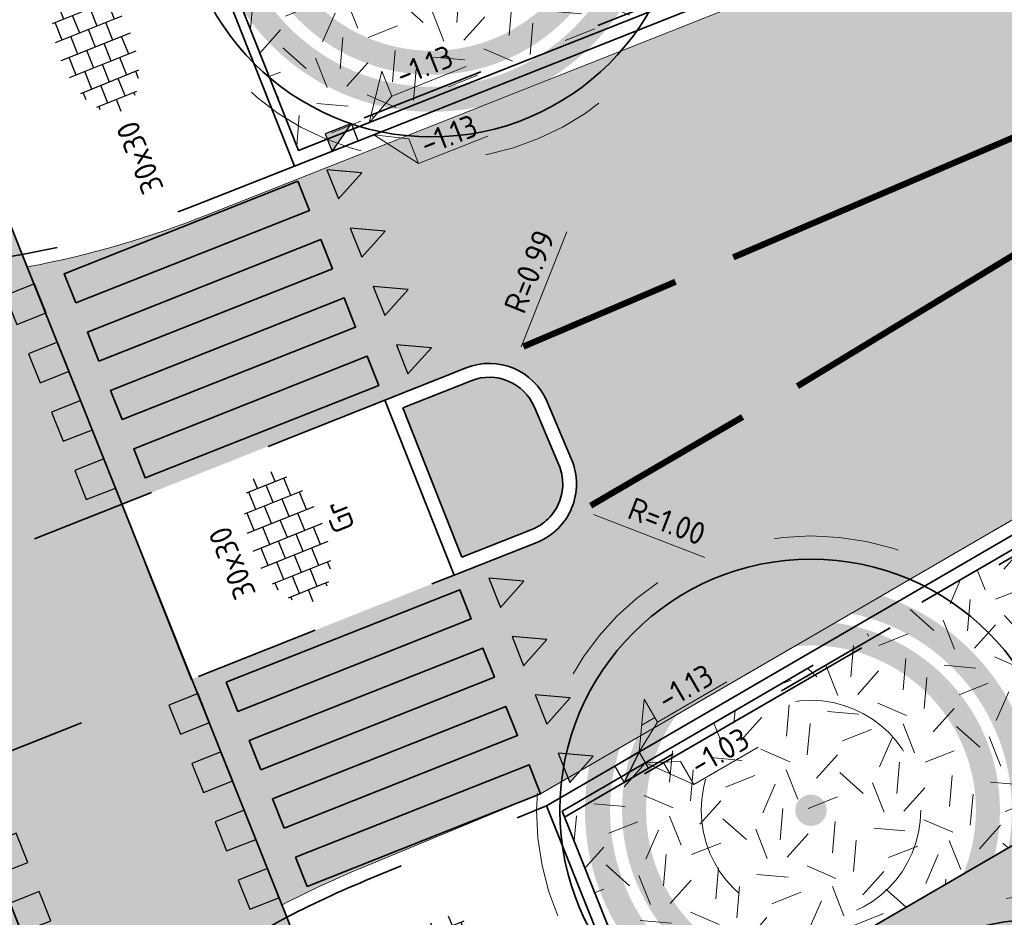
# Model space of a CAD drawing. Header units: metres. Extents: x 126075 to 126745, y 502461 to 502767.
# Tile 7 of 94: x 126522 to 126537, y 502505 to 502519. Entities that reach past the tile are written whole.
import ezdxf
from ezdxf.enums import TextEntityAlignment as Align

# ---------------------------------------------------------------- set-up
doc = ezdxf.new("R2010")
doc.units = ezdxf.units.M
doc.header["$PDSIZE"] = 1
for name, pattern in [('NLCS-HIDDEN', [4, 2, -2]), ('VH-RWSBAND-SO', [24, 10, -2, 2, -2, 2, -2, 2, -2]), ('VH-TROTTOIRBAND_VARIANT01-SO', [20, 10, -2, 2, -2, 2, -2]), ('VW-11_STREEP', [2, 1, -1]), ('ZZ-HIDDEN-SO', [4, 2, -2])]:
    doc.linetypes.add(name, pattern=pattern)
doc.layers.get('0').update_dxf_attribs({"linetype": 'CONTINUOUS'})
doc.layers.get('DEFPOINTS').update_dxf_attribs({"linetype": 'CONTINUOUS'})
doc.layers.add('N-GV-GR-BOOM-BESCHERMDEWORTELRUIMTE-GN', color=7, linetype='NLCS-HIDDEN', lineweight=0, plot=False)
doc.layers.add('N-GV-GR-BOOM_SOORT-V', color=7, linetype='CONTINUOUS', lineweight=18, true_color=0x025a01)
for name, color, linetype, lineweight in [('N-WE-GR-BOOM-S', 90, 'CONTINUOUS', 25), ('N-WE-GR-GRAS-A-200', 62, 'CONTINUOUS', 18), ('N-WE-RI-HWA_KOLK-S-200', 154, 'CONTINUOUS', 25), ('N-WE-VH-GESLOTENVERHARDING_ASFALT-V', 253, 'CONTINUOUS', 18), ('N-WE-VH-GESLOTENVERHARDING_ASFALT_COATING-G', 252, 'CONTINUOUS', 35), ('N-WE-VH-GESLOTENVERHARDING_ASFALT_COATING-V', 253, 'CONTINUOUS', 18), ('N-WE-VH-GESLOTENVERHARDING_ASFALT_ROOD-G', 10, 'CONTINUOUS', 35), ('N-WE-VH-GESLOTENVERHARDING_ASFALT_ROOD-V', 13, 'CONTINUOUS', 18), ('N-WE-VH-GESLOTENVERHARDING_ASFALT_SLIJTLAAG-V', 253, 'CONTINUOUS', 18), ('N-WE-VH-KANTOPSLUITING_BETONRUG-G', 7, 'ZZ-HIDDEN-SO', 35), ('N-WE-VH-KANTOPSLUITING_TROTTOIRBAND_180X200_250-G', 210, 'VH-TROTTOIRBAND_VARIANT01-SO', 35), ('N-WE-VH-KANTOPSLUITING_TROTTOIRBAND_RWS-G', 210, 'VH-RWSBAND-SO', 35), ('N-WE-VH-KANTOPSLUITING_VOORKANTBAND-G', 50, 'CONTINUOUS', 35), ('N-WE-VH-KANTOPSLUITING_WORTELSCHERM-G', 90, 'BV-BEVER-SO', 35), ('N-WE-VH-KANTVERHARDING_TEGEL-G', 60, 'CONTINUOUS', 18), ('N-WE-VH-MATERIAALGRENS-G', 7, 'ZZ-HIDDEN-SO', 35), ('N-WE-VH-OPENVERHARDING_TEGEL_300X300_DUN_HALFSTEENS-S-200', 252, 'CONTINUOUS', 25), ('N-WE-VW-MARKERING_DWARS_DRIEHOEK-S', 7, 'CONTINUOUS', 25), ('N-WE-VW-MARKERING_DWARS_OVERSTEEK_BLOKSTREEP-S', 7, 'CONTINUOUS', 25), ('N-WE-VW-MARKERING_DWARS_OVERSTEEK_VOETGANGERS-G', 7, 'CONTINUOUS', 35), ('N-WE-VW-MARKERING_DWARS_OVERSTEEK_VOETGANGERS-V', 7, 'CONTINUOUS', 18), ('N-WE-VW-MARKERING_LANGS_STREEP_11_010-G', 7, 'VW-11_STREEP', 13), ('N-WE-VW-MARKERING_LANGS_STREEP_DOORGETROKKEN-G', 7, 'CONTINUOUS', 13), ('N-XX-GR-BOOM-T25', 7, 'CONTINUOUS', 25), ('X-XX-AL-HOOGTELABEL-S-200', 7, 'CONTINUOUS', 18), ('X-XX-AL-M', 7, 'CONTINUOUS', 18)]:
    doc.layers.add(name, color=color, linetype=linetype, lineweight=lineweight)
doc.styles.add('NLCS-ISO', font='NLCS-ISO.ttf')
doc.styles.add('NLCS-ISO-M200-T18', font='NLCS-ISO.ttf', dxfattribs={"height": 0.36})
doc.styles.add('NLCS-ISO-M200-T25', font='NLCS-ISO.ttf', dxfattribs={"height": 0.5})
doc.linetypes.add('BV-BEVER-SO', pattern='A,0.5,[17,NLCS.SHX,S=1,R=0,X=0,Y=0],-1,[17,NLCS.SHX,S=1,R=0,X=0,Y=0],-1,0.5', length=3)
doc.dimstyles.new('NLCS-M200-T18-PIJL_L2_H1', dxfattribs={"dimscale": 0.2, "dimtxt": 2.5, "dimasz": 1.8, "dimexe": 2, "dimexo": 2, "dimgap": 0.7, "dimtad": 1, "dimzin": 0, "dimdsep": 46, "dimtxsty": 'NLCS-ISO-M200-T18', "dimcen": 0, "dimdle": 2, "dimclrd": 256, "dimclre": 256, "dimclrt": 10, "dimadec": 1, "dimazin": 0, "dimtfac": 1, "dimtdec": 3, "dimtofl": 0, "dimtmove": 0, "dimatfit": 3, "dimfxl": 2, "dimfxlon": 1, "dimtfillclr": 256, "dimtolj": 1, "dimtzin": 0, "dimlwd": -1, "dimlwe": -1, "dimarcsym": 0})
pattern_1 = [(21.58014110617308, (126551.914, 502551.3593220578), (1.124203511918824, 2.595412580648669), [0.5, -1.5]), (21.58014110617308, (126552.4955317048, 502552.8797893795), (1.124203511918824, 2.595412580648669), [0.5, -1.5]), (111.5801411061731, (126551.8425192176, 502552.0838153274), (-2.595412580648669, 1.124203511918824), [0.5, -1.5]), (111.5801411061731, (126552.3289808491, 502553.0289899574), (-2.595412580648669, 1.124203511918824), [0.5, -1.5]), (66.58014110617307, (126551.7710384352, 502552.8083085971), (-0.7356045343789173, 1.859808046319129), [0.4999999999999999, -2.328427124]), (156.5801411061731, (126552.9368944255, 502551.7639045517), (-1.859808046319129, -0.7356045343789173), [0.4999999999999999, -2.328427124]), (48.14519230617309, (126552.1582706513, 502552.1011656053), (1.859808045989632, 0.735604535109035), [0.5, -3.972135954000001]), (48.14519230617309, (126552.6273820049, 502553.3620916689), (1.859808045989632, 0.735604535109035), [0.5, -3.972135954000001]), (85.01508992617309, (126553.2158656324, 502551.8742452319), (-0.7356045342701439, 1.859808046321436), [0.5, -3.972135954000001]), (85.01508992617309, (126552.0479299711, 502552.3801368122), (-0.7356045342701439, 1.859808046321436), [0.5, -3.972135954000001]), (85.01508992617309, (126552.8827639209, 502552.1726463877), (-0.7356045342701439, 1.859808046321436), [0.5, -3.972135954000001]), (138.1451923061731, (126551.5094175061, 502552.3822164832), (-0.7356045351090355, 1.859808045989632), [0.5, -3.972135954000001]), (175.0150899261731, (126552.1756209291, 502551.7854141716), (-1.859808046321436, -0.7356045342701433), [0.5, -3.972135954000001])]
pattern_2 = [(0, (0, 0), (0, 6.985), [5.08, -1.905]), (90, (0, 0), (-6.985, 4.277078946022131e-16), [5.08, -1.905])]

# ---------------------------------------------------------------- blocks, each defined once
blk = doc.blocks.new('N-SGR-BOOM_BOL_2E')
h = blk.add_hatch(color=256)
h.dxf.hatch_style = 1
edge = h.paths.add_edge_path()
edge.add_arc((0, 0), 0.25, 0, 360)
at = {"layer": 'N-GV-GR-BOOM_SOORT-V', "transparency": 33554559}
h = blk.add_hatch(color=256, dxfattribs=at)
h.dxf.hatch_style = 1
h.paths.add_polyline_path([(-3.6, 4.440892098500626e-16, 1), (3.6, 0, 1)])
h.paths.add_polyline_path([(3.2, 0, -1), (-3.2, 4.440892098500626e-16, -1)], flags=16)
h = blk.add_hatch(color=256, dxfattribs=at)
h.dxf.hatch_style = 1
edge = h.paths.add_edge_path()
edge.add_arc((2.220446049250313e-16, -4.440892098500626e-16), 3.009631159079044, 0, 360)
edge = h.paths.add_edge_path(flags=16)
edge.add_arc((4.440892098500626e-16, -6.661338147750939e-16), 2.626330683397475, 0, 360)
at = {"lineweight": 35}
blk.add_circle((0, 0), 4, dxfattribs=at)
at = {"layer": 'N-GV-GR-BOOM-BESCHERMDEWORTELRUIMTE-GN'}
for radius in [4.370193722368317, 1.75]:
    blk.add_circle((-4.020463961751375e-10, 4.218057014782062e-10), radius, dxfattribs=at)
at = {"layer": 'N-XX-GR-BOOM-T25', "style": 'NLCS-ISO-M200-T25'}
blk.add_attdef('SOORT', text='', height=0.5, dxfattribs=at).set_placement((-4.020463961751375e-10, -0.8730997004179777), align=Align.MIDDLE_CENTER)
blk = doc.blocks.new('SVW-MARKERING_STREEP_BLOK_050_050')
h = blk.add_hatch(color=256)
h.dxf.hatch_style = 1
h.paths.add_polyline_path([(0, -0.5), (0.4999999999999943, -0.5), (0.4999999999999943, 0), (0, 0)])
at = {"flags": 128}
blk.add_lwpolyline([(0, -0.5), (0.4999999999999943, -0.5), (0.4999999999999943, 0), (0, 0)], close=True, dxfattribs=at)
blk = doc.blocks.new('SVW-MARKERING_STREEP_DRIEHOEK_050_050')
h = blk.add_hatch(color=256)
h.dxf.hatch_style = 1
h.paths.add_polyline_path([(0.25, -0.5), (0.5, 0), (0, 0)])
at = {"flags": 128}
blk.add_lwpolyline([(0.25, -0.5), (0.5, 0), (0, 0)], close=True, dxfattribs=at)
blk = doc.blocks.new('SVH-TEGEL_300X300_DUN_HALFST-SO')
for p, q in [((-2.999999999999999, -2.498230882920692), (-2.999999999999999, 2.498230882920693)), ((-1.499999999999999, -2.863260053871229), (-1.499999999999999, 2.863260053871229)), ((1.110223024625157e-15, -2.975), (1.110223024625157e-15, 2.975)), ((1.500000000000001, -2.863260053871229), (1.500000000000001, 2.863260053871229)), ((3, -2.498230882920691), (3, 2.498230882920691)), ((-4.499999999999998, -1.726071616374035), (-4.499999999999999, 1.726071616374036)), ((-3.614576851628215, 2.25), (-2.999999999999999, 2.25)), ((-1.499999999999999, 2.25), (0, 2.25)), ((1.5, 2.25), (3, 2.25)), ((4.500000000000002, -1.726071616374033), (4.5, 1.726071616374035)), ((-4.771312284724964, 1.5), (-4.499999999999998, 1.5)), ((-2.999999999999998, 1.5), (-1.499999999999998, 1.5)), ((2.220446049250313e-15, 1.5), (1.500000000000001, 1.5)), ((3.000000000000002, 1.5), (4.500000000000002, 1.5)), ((-5.525, 0), (-4.5, 0)), ((-4.499999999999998, 0.7500000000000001), (-2.999999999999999, 0.7500000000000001)), ((-2.999999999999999, 0), (-1.499999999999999, 0)), ((-1.499999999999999, 0.7500000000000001), (1.110223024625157e-15, 0.7500000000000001)), ((0, 0), (1.500000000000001, 0)), ((1.500000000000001, 0.7500000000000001), (3, 0.7500000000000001)), ((3, 0), (4.500000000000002, 0)), ((4.500000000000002, 0.7500000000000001), (5.346547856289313, 0.7500000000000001)), ((-4.5, -0.7500000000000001), (-3, -0.7500000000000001)), ((-1.5, -0.7500000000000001), (0, -0.7500000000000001)), ((1.499999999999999, -0.7500000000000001), (3, -0.7500000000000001)), ((4.5, -0.7500000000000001), (5.346547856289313, -0.7500000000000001)), ((-4.771312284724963, -1.5), (-4.5, -1.5)), ((-2.999999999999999, -1.5), (-1.499999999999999, -1.5)), ((1.110223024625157e-15, -1.5), (1.500000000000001, -1.5)), ((3, -1.5), (4.500000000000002, -1.5)), ((-3.614576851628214, -2.25), (-2.999999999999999, -2.25)), ((-1.499999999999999, -2.25), (1.110223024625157e-15, -2.25)), ((1.500000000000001, -2.25), (3, -2.25))]:
    blk.add_line(p, q)
at = {"style": 'NLCS-ISO'}
blk.add_attdef('FORMAAT', text='', height=1.8, dxfattribs=at).set_placement((-6.525, 4.607733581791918e-16), align=Align.MIDDLE_RIGHT)
blk.add_attdef('KLEUR', text='', height=1.8, dxfattribs=at).set_placement((6.525, -7.02641101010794e-16), align=Align.MIDDLE_LEFT)
at = {"style": 'NLCS-ISO', "flags": 1}
blk.add_attdef('FUNCTIE', text='', height=1.8, dxfattribs=at).set_placement((-7.110529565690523e-16, -3.975), align=Align.TOP_CENTER)
blk = doc.blocks.new('*D351')
at = {"layer": 'DEFPOINTS', "color": 0, "transparency": 16777216}
for p in [(126529.4140911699, 502513.9163523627), (126529.0460459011, 502512.9926169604)]:
    blk.add_point(p, dxfattribs=at)
at = {"layer": 'X-XX-AL-M', "transparency": 16777216}
blk.add_line((126530.2772441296, 502516.0827297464), (126529.5473394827, 502514.2507845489), dxfattribs=at)
blk.add_solid([(126529.4916007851, 502514.272992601), (126529.6030781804, 502514.2285764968), (126529.4140911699, 502513.9163523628)], dxfattribs=at)
at = {"layer": 'X-XX-AL-M', "color": 10, "transparency": 16777216, "insert": (126529.6816429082, 502515.4524161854), "char_height": 0.36, "attachment_point": 5, "rotation": 68.2761058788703, "style": 'NLCS-ISO-M200-T18'}
blk.add_mtext('\\A1;R=0.99', dxfattribs=at)
blk = doc.blocks.new('*D352')
at = {"layer": 'DEFPOINTS', "color": 0, "transparency": 16777216}
for p in [(126529.4302809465, 502512.0678625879), (126530.3644445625, 502511.7089203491)]:
    blk.add_point(p, dxfattribs=at)
at = {"layer": 'X-XX-AL-M', "transparency": 16777216}
blk.add_line((126532.4740714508, 502510.8983190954), (126530.7004913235, 502511.5797980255), dxfattribs=at)
blk.add_solid([(126530.7220117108, 502511.635805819), (126530.6789709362, 502511.523790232), (126530.3644445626, 502511.7089203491)], dxfattribs=at)
at = {"layer": 'X-XX-AL-M', "color": 10, "transparency": 16777216, "insert": (126531.8700801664, 502511.4732056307), "char_height": 0.36, "attachment_point": 5, "rotation": 338.98126981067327, "style": 'NLCS-ISO-M200-T18'}
blk.add_mtext('\\A1;R=1.00', dxfattribs=at)
blk = doc.blocks.new('SRI-KOLK_TROTTOIR-SO')
blk.add_hatch(color=256).paths.add_polyline_path([(1.125000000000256, 1.499999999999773), (-1.124999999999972, 1.499999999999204), (-1.124999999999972, 5.684341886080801e-13)])
blk.add_line((-1.124999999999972, 0), (1.124999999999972, 1.499999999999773))
at = {"flags": 128}
blk.add_lwpolyline([(-1.124999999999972, 0), (1.124999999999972, 0), (1.124999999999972, 1.499999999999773), (-1.124999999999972, 1.499999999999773)], close=True, dxfattribs=at)
blk = doc.blocks.new('SZZ-HOOGTELABEL_02-SO')
h = blk.add_hatch()
h.set_pattern_fill('ANGLE', color=256)
h.set_pattern_definition(pattern_2)
h.paths.add_polyline_path([(2.460741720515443, 3.435148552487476), (-6.661338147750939e-16, -4.440892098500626e-16), (2.460741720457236, 1.312415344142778)])
for p, q in [((2.460741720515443, 3.435148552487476), (0, 0)), ((2.460741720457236, 1.312415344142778), (2.460741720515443, 3.435148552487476)), ((0, 0), (2.460741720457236, 1.312415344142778)), ((8.837532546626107, 1.312415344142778), (2.460741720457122, 1.312415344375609))]:
    blk.add_line(p, q)
at = {"style": 'NLCS-ISO'}
blk.add_attdef('...', text='', height=1.8, dxfattribs=at).set_placement((5.772751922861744, 2.615252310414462), align=Align.MIDDLE)
blk = doc.blocks.new('SZZ-HOOGTELABEL_04-SO')
h = blk.add_hatch()
h.set_pattern_fill('ANGLE', color=256)
h.set_pattern_definition(pattern_2)
h.paths.add_polyline_path([(2.460741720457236, -1.312415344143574), (0, -4.547473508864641e-13), (2.460741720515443, -3.435148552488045)])
for p, q in [((0, -4.547473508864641e-13), (2.460741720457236, -1.312415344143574)), ((2.460741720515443, -3.435148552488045), (0, -4.547473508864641e-13)), ((2.460741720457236, -1.312415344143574), (2.460741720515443, -3.435148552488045)), ((8.399460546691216, -3.435325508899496), (2.460741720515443, -3.435148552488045))]:
    blk.add_line(p, q)
at = {"style": 'NLCS-ISO'}
blk.add_attdef('...', text='', height=1.8, dxfattribs=at).set_placement((5.549947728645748, -2.195441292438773), align=Align.MIDDLE)

msp = doc.modelspace()

# ---------------------------------------------------------------- hatches: boundary and pattern name
at = {"layer": 'N-WE-GR-GRAS-A-200', "transparency": 33554559}
h = msp.add_hatch(dxfattribs=at)
h.set_pattern_fill('AGR-GRAS_02-SO', color=256, scale=0.2, pattern_type=2)
h.set_pattern_definition(pattern_1)
edge = h.paths.add_edge_path()
edge.add_arc((126530.7594426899, 502523.6765149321), 2.850000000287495, 336.6115467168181, 381.873887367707)
edge.add_line((126533.4042602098, 502524.7383248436), (126532.8264754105, 502526.1802096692))
edge.add_line((126532.8264754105, 502526.1802096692), (126524.6864647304, 502522.9549502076))
edge.add_line((126524.6864647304, 502522.9549502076), (126524.7572524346, 502522.7792388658))
edge.add_line((126524.7572524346, 502522.7792388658), (126523.9856640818, 502522.473517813))
edge.add_line((126523.9856640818, 502522.473517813), (126526.0041134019, 502517.3785085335))
edge.add_line((126526.0041134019, 502517.3785085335), (126532.7585986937, 502520.0504844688))
edge.add_line((126532.7585986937, 502520.0504844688), (126532.5375957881, 502520.6083455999))
edge.add_line((126532.5375957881, 502520.6083455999), (126532.5375717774, 502520.6082900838))
edge.add_line((126532.5375717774, 502520.6082900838), (126533.3752714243, 502522.5451705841))
h = msp.add_hatch(dxfattribs=at)
h.set_pattern_fill('AGR-GRAS_02-SO', color=256, scale=0.2, pattern_type=2)
h.set_pattern_definition(pattern_1)
h.paths.add_polyline_path([(126530.2019325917, 502506.855731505), (126531.6401560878, 502503.3022249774), (126532.7189461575, 502503.9195532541), (126532.852350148, 502503.6771692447), (126552.9377822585, 502515.4455766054), (126548.1604500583, 502516.5752076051), (126547.863936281, 502517.1228396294)])
at = {"layer": 'N-WE-VH-GESLOTENVERHARDING_ASFALT-V'}
h = msp.add_hatch(color=256, dxfattribs=at)
h.dxf.hatch_style = 1
edge = h.paths.add_edge_path(flags=16)
edge.add_arc((126597.5178366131, 502566.9838327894), 24.99999999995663, 282.1651217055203, 288.1810494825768)
edge.add_arc((126597.5178366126, 502566.9838327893), 25.00000000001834, 288.1810494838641, 293.6835586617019)
edge.add_arc((126597.5178366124, 502566.9838327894), 25.00000000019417, 293.6835586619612, 299.6994864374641)
edge.add_arc((126609.4086577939, 502546.1365698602), 1.000000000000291, 299.6994864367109, 462.1651217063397)
edge.add_arc((126614.4661721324, 502522.6755053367), 24.999999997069, 102.1651217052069, 108.1810494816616)
edge.add_arc((126614.466172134, 502522.6755053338), 25.00000000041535, 108.1810494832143, 113.683558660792)
edge.add_arc((126614.466172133, 502522.675505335), 24.99999999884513, 113.683558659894, 119.6994864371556)
edge.add_arc((126602.5753509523, 502543.5227682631), 1.000000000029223, 119.6994864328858, 282.1651217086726)
edge = h.paths.add_edge_path(flags=16)
edge.add_line((126520.5810116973, 502507.4817281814), (126528.4824387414, 502510.6159450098))
edge.add_line((126528.4824387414, 502510.6159450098), (126529.7991632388, 502511.137580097))
edge.add_arc((126529.4308513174, 502512.0672823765), 0.9999999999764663, 291.6115467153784, 382.9269713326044)
edge.add_line((126530.3518534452, 502512.456839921), (126529.9621932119, 502513.3780848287))
edge.add_arc((126529.041191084, 502512.9885272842), 1.00000000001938, 22.92697133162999, 111.6115467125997)
edge.add_line((126528.6728791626, 502513.9182295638), (126527.3775029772, 502513.4050518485))
edge.add_line((126527.3775029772, 502513.4050518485), (126519.4759377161, 502510.2708350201))
edge.add_line((126519.4759377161, 502510.2708350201), (126512.9248190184, 502507.6755363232))
edge.add_arc((126513.2931309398, 502506.7458340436), 1.000000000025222, 111.6115467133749, 201.8333718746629)
edge.add_line((126512.3648615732, 502506.3739254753), (126512.7367729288, 502505.4456491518))
edge.add_arc((126513.6650422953, 502505.81755772), 0.9999999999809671, 201.8333718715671, 291.6115467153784)
edge.add_line((126514.0333542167, 502504.8878554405), (126520.5808734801, 502507.4817281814))
edge.add_line((126520.5808734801, 502507.4817281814), (126520.5810116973, 502507.4817281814))
edge = h.paths.add_edge_path()
edge.add_line((126517.4702753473, 502515.3335787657), (126517.99592961, 502514.0067089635))
edge.add_arc((126515.5597342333, 502521.6267451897), 8.000000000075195, 213.100814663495, 287.7295542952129, ccw=False)
edge.add_line((126508.8580466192, 502517.2578342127), (126510.3449332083, 502517.8928730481))
edge.add_arc((126518.8918056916, 502530.4897623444), 15.22270177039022, 212.7818433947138, 235.84347189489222, ccw=False)
edge.add_line((126506.0934984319, 502522.2475550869), (126516.3901282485, 502491.7833219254))
edge.add_line((126516.3901282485, 502491.7833219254), (126516.7697807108, 502491.9333434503))
edge.add_line((126516.7697807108, 502491.9333434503), (126516.3394223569, 502493.1008467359))
edge.add_arc((126523.8456967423, 502495.8677664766), 8.000000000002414, 111.61154671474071, 200.2346055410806, ccw=False)
edge.add_line((126520.8992013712, 502503.3053847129), (126522.0541211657, 502503.7629190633))
edge.add_line((126522.0541211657, 502503.7629190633), (126522.3690538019, 502502.9679581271))
edge.add_arc((126532.7772465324, 502491.8768074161), 15.21000000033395, 112.48962595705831, 133.180527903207, ccw=False)
edge.add_line((126526.9591759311, 502505.9300687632), (126529.8588672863, 502507.1305451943))
edge.add_line((126529.8588672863, 502507.1305451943), (126546.3453798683, 502516.7143279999))
edge.add_arc((126613.7472824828, 502397.6267446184), 136.8388431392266, 112.92576721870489, 119.50925268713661, ccw=False)
edge.add_line((126560.4433273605, 502523.6567305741), (126595.6157548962, 502537.4335116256))
edge.add_arc((126604.9008984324, 502513.9957171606), 25.20999999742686, 97.93309799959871, 111.61154671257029, ccw=False)
edge.add_arc((126597.0545661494, 502569.4643405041), 30.81092509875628, 278.1481515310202, 287.8648255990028)
edge.add_line((126606.5065065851, 502540.1390284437), (126608.7316956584, 502541.0112806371))
edge.add_arc((126597.5178366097, 502566.9838327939), 28.29000000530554, 293.3526620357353, 303.6663094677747)
edge.add_arc((126627.1758362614, 502522.4568403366), 25.21000000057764, 108.27614285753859, 123.666309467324, ccw=False)
edge.add_line((126619.2700533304, 502546.3951505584), (126628.0383361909, 502549.0948627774))
edge.add_arc((126689.9114105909, 502332.5509485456), 225.2100000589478, 102.11259845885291, 105.9462238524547, ccw=False)
edge.add_arc((126689.9269624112, 502332.4690190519), 225.2933688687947, 97.1708774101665, 102.11209339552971, ccw=False)
edge.add_arc((126689.9112641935, 502332.5527134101), 225.2083696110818, 92.3144128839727, 97.16957279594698, ccw=False)
edge.add_arc((126689.9202429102, 502332.0111495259), 225.7498546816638, 90.48797407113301, 92.31113917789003, ccw=False)
edge.add_line((126687.9976101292, 502557.7528168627), (126705.12544268, 502557.8983715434))
edge.add_line((126705.12544268, 502557.8983715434), (126705.0780247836, 502563.4781700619))
edge.add_line((126705.0780247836, 502563.4781700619), (126671.8879248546, 502563.1961160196))
edge.add_arc((126672.584702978, 502463.3761940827), 99.82235378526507, 90.39993817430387, 97.54443862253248)
edge.add_arc((126689.9114107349, 502332.5509482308), 231.7900004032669, 97.54443863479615, 108.9131759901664)
edge.add_arc((126606.1021073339, 502575.9406617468), 25.62785397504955, 278.9493136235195, 289.7927084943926, ccw=False)
edge.add_arc((126614.462157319, 502522.6955870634), 28.2695389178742, 98.8995344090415, 108.5153692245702)
edge.add_line((126605.4849100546, 502549.5018524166), (126603.2485715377, 502548.6464327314))
edge.add_arc((126614.6902553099, 502522.2917116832), 28.73122776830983, 113.46767581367, 122.9296570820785)
edge.add_arc((126585.2137033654, 502567.8038515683), 25.49258610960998, 290.8007830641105, 302.9296571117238, ccw=False)
edge.add_line((126594.2666238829, 502543.9728512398), (126545.4605844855, 502524.641516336))
edge.add_line((126545.4605844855, 502524.641516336), (126524.5884510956, 502516.3731451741))
edge.add_arc((126518.8918056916, 502530.4897623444), 15.22270177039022, 264.64178361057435, 291.9761364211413, ccw=False)
at = {"layer": 'N-WE-VH-GESLOTENVERHARDING_ASFALT_COATING-V', "true_color": 0xf27172, "transparency": 33554687}
h = msp.add_hatch(color=11, dxfattribs=at)
h.dxf.hatch_style = 1
edge = h.paths.add_edge_path()
edge.add_line((126521.6036205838, 502515.7235250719), (126525.8166204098, 502505.1640074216))
edge.add_arc((126532.7772465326, 502491.8768074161), 15.00000000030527, 117.6482228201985, 133.4979649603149)
edge.add_line((126522.4523143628, 502502.7577897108), (126517.3834410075, 502515.5527682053))
edge.add_arc((126518.8931373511, 502530.4766020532), 14.99999999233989, 264.2236044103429, 280.4104703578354)
at = {"layer": 'N-WE-VH-GESLOTENVERHARDING_ASFALT_ROOD-V', "transparency": 33554687}
h = msp.add_hatch(color=256, dxfattribs=at)
h.dxf.hatch_style = 1
edge = h.paths.add_edge_path()
edge.add_line((126705.0526162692, 502566.4680621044), (126686.1013360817, 502566.3070115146))
edge.add_arc((126686.08434042, 502568.3069393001), 1.999999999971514, 237.83776601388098, 270.4868957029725, ccw=False)
edge.add_arc((126671.6691581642, 502545.3825217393), 25.07999999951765, 57.83776602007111, 100.5058062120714)
edge.add_line((126667.0961922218, 502570.0420915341), (126613.82071795, 502560.1624816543))
edge.add_arc((126621.1141245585, 502520.8330242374), 40.00000000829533, 100.5058062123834, 111.6146098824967)
edge.add_line((126606.379659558, 502558.0203277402), (126517.4671982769, 502522.791165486))
edge.add_arc((126515.6253901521, 502527.4395784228), 4.99999999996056, 200.6859554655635, 291.614609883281, ccw=False)
edge.add_line((126510.9477369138, 502525.673350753), (126510.5322704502, 502526.7736664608))
edge.add_line((126510.5322704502, 502526.7736664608), (126508.1934438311, 502525.8905526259))
edge.add_line((126508.1934438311, 502525.8905526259), (126508.6371736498, 502524.7153846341))
edge.add_arc((126515.653653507, 502527.3647261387), 7.499999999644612, 200.6859554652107, 236.4990763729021)
edge.add_line((126511.5140252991, 502521.1106492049), (126508.3837062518, 502519.7737118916))
edge.add_arc((126518.8931373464, 502530.4766020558), 14.99999999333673, 225.5225303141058, 236.3339648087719)
edge.add_line((126510.5778701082, 502517.9923587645), (126512.7391148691, 502518.9154112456))
edge.add_arc((126513.9174258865, 502516.1565014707), 2.999999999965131, 21.61154671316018, 113.12698819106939, ccw=False)
edge.add_line((126516.7065327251, 502517.2614372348), (126517.3834410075, 502515.5527682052))
edge.add_arc((126518.8931373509, 502530.4766020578), 14.99999999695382, 264.223604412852, 280.4104703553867)
edge.add_line((126521.6036205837, 502515.7235250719), (126520.2733670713, 502519.0576898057))
edge.add_arc((126522.1309753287, 502519.7988319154), 2.00000001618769, 111.6035442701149, 201.7508398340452, ccw=False)
edge.add_line((126521.3946111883, 502521.658339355), (126532.9620685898, 502526.2339747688))
edge.add_line((126532.9620685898, 502526.2339747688), (126538.5399093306, 502528.4543480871))
edge.add_line((126538.5399093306, 502528.4543480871), (126607.3005636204, 502555.6961212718))
edge.add_arc((126621.114124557, 502520.8330242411), 37.50000000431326, 100.50580621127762, 111.6146098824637, ccw=False)
edge.add_line((126614.276555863, 502557.7043905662), (126667.5520301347, 502567.5840004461))
edge.add_arc((126671.6691581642, 502545.3825217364), 22.58000000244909, 83.98553518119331, 100.50580621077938, ccw=False)
edge.add_arc((126671.9267641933, 502546.4689322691), 21.47304967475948, 56.17771154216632, 84.36537728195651, ccw=False)
edge.add_line((126683.8790680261, 502564.3080548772), (126683.8841667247, 502563.7080765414))
edge.add_line((126683.8841667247, 502563.7080765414), (126705.0745406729, 502563.8881552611))
edge.add_line((126705.0745406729, 502563.8881552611), (126705.0526162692, 502566.4680621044))
h = msp.add_hatch(color=256, dxfattribs=at)
h.dxf.hatch_style = 1
edge = h.paths.add_edge_path()
edge.add_line((126686.9932172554, 502554.7493315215), (126705.1503951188, 502554.9084755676))
edge.add_line((126705.1503951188, 502554.9084755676), (126705.1289267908, 502557.4883863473))
edge.add_line((126705.1289267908, 502557.4883863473), (126688.0010981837, 502557.3428317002))
edge.add_arc((126690.450111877, 502332.5561647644), 224.8000073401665, 90.6242033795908, 90.88314187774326)
edge.add_arc((126689.2854505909, 502352.9574249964), 204.3849873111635, 90.64483721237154, 92.3698663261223)
edge.add_line((126680.8340950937, 502557.1676050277), (126680.8583171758, 502556.5682336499))
edge.add_line((126680.8583171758, 502556.5682336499), (126680.3587476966, 502556.547486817))
edge.add_line((126680.3587476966, 502556.547486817), (126679.8592256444, 502556.5256259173))
edge.add_line((126679.8592256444, 502556.5256259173), (126679.3597535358, 502556.5026510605))
edge.add_line((126679.3597535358, 502556.5026510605), (126678.8603339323, 502556.4785623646))
edge.add_line((126678.8603339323, 502556.4785623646), (126678.3609692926, 502556.4533599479))
edge.add_line((126678.3609692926, 502556.4533599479), (126677.8616621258, 502556.4270439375))
edge.add_line((126677.8616621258, 502556.4270439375), (126677.3624148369, 502556.3996144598))
edge.add_line((126677.3624148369, 502556.3996144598), (126676.8632299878, 502556.3710716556))
edge.add_line((126676.8632299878, 502556.3710716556), (126676.3641100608, 502556.3414156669))
edge.add_line((126676.3641100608, 502556.3414156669), (126675.8650574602, 502556.3106466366))
edge.add_line((126675.8650574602, 502556.3106466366), (126675.3660747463, 502556.2787647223))
edge.add_line((126675.3660747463, 502556.2787647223), (126674.8671643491, 502556.2457700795))
edge.add_line((126674.8671643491, 502556.2457700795), (126674.3683288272, 502556.2116628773))
edge.add_line((126674.3683288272, 502556.2116628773), (126673.8695705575, 502556.1764432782))
edge.add_line((126673.8695705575, 502556.1764432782), (126673.3708921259, 502556.140111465))
edge.add_line((126673.3708921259, 502556.140111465), (126672.8722959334, 502556.1026676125))
edge.add_line((126672.8722959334, 502556.1026676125), (126672.3737844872, 502556.0641119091))
edge.add_line((126672.3737844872, 502556.0641119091), (126671.8753602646, 502556.0244445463))
edge.add_line((126671.8753602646, 502556.0244445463), (126671.3770257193, 502555.9836657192))
edge.add_line((126671.3770257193, 502555.9836657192), (126670.8787834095, 502555.9417756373))
edge.add_line((126670.8787834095, 502555.9417756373), (126670.380635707, 502555.8987745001))
edge.add_line((126670.380635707, 502555.8987745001), (126669.8825851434, 502555.8546625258))
edge.add_line((126669.8825851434, 502555.8546625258), (126669.3846342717, 502555.8094399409))
edge.add_line((126669.3846342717, 502555.8094399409), (126668.8867854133, 502555.7631069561))
edge.add_line((126668.8867854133, 502555.7631069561), (126668.3890411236, 502555.7156638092))
edge.add_line((126668.3890411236, 502555.7156638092), (126667.8914039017, 502555.6671107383))
edge.add_line((126667.8914039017, 502555.6671107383), (126667.3938762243, 502555.6174479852))
edge.add_line((126667.3938762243, 502555.6174479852), (126666.8964604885, 502555.5666757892))
edge.add_line((126666.8964604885, 502555.5666757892), (126666.3991592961, 502555.5147944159))
edge.add_line((126666.3991592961, 502555.5147944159), (126665.9019749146, 502555.4618041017))
edge.add_line((126665.9019749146, 502555.4618041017), (126665.4049100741, 502555.4077051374))
edge.add_line((126665.4049100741, 502555.4077051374), (126664.9079670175, 502555.3524977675))
edge.add_line((126664.9079670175, 502555.3524977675), (126664.4111483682, 502555.2961822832))
edge.add_line((126664.4111483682, 502555.2961822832), (126663.9144565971, 502555.2387589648))
edge.add_line((126663.9144565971, 502555.2387589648), (126663.4178939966, 502555.1802280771))
edge.add_line((126663.4178939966, 502555.1802280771), (126662.9214632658, 502555.1205899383))
edge.add_line((126662.9214632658, 502555.1205899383), (126662.4251667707, 502555.0598448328))
edge.add_line((126662.4251667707, 502555.0598448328), (126661.9290070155, 502554.9979930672))
edge.add_line((126661.9290070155, 502554.9979930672), (126661.4110348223, 502554.9340574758))
edge.add_arc((126664.1096812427, 502537.4942988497), 17.64731915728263, 98.79624331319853, 104.4663793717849)
edge.add_line((126659.7011716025, 502554.5820990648), (126643.0320242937, 502550.3154710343))
edge.add_line((126643.0320242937, 502550.3154710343), (126628.7427438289, 502546.657992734))
edge.add_line((126628.7427438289, 502546.657992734), (126625.1004993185, 502545.72572534))
edge.add_arc((126629.8663994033, 502527.1059886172), 19.21999998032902, 104.3571633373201, 111.6936099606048)
edge.add_line((126622.7618584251, 502544.9647090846), (126617.2882697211, 502542.7872106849))
edge.add_arc((126210.895717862, 503581.4162511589), 1115.30497619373, 290.4018241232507, 291.36930631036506, ccw=False)
edge.add_line((126599.6931375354, 502536.0733617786), (126571.5444910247, 502524.8752911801))
edge.add_arc((126609.4033405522, 502429.709310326), 102.4199999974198, 111.6936099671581, 116.0361342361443)
edge.add_arc((126609.4033405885, 502429.7093102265), 102.4200001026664, 116.0361342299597, 120.1698863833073)
edge.add_line((126557.9305687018, 502518.25540091), (126553.0946039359, 502515.4442038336))
edge.add_line((126553.0946039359, 502515.4442038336), (126531.4575352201, 502502.8663486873))
edge.add_line((126531.4575352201, 502502.8663486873), (126529.6368008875, 502501.8079367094))
edge.add_arc((126528.6214710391, 502503.5311040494), 2.000050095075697, 201.7514972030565, 300.5075707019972, ccw=False)
edge.add_line((126526.7638247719, 502502.7899220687), (126525.8166204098, 502505.1640074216))
edge.add_arc((126532.7772465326, 502491.876807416), 15.00000000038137, 117.6482228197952, 133.4979649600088)
edge.add_line((126522.4523143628, 502502.7577897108), (126523.3795696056, 502500.4171885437))
edge.add_arc((126520.5904627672, 502499.3122527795), 2.999999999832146, -38.92423144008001, 21.611546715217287, ccw=False)
edge.add_arc((126528.7592265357, 502492.7151853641), 7.499999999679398, 141.075768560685, 162.0602522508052)
edge.add_arc((126518.7697265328, 502495.9493606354), 3.000000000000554, 291.5616960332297, 342.0602522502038, ccw=False)
edge.add_line((126519.8722351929, 502493.1592934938), (126517.7842219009, 502492.3342048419))
edge.add_arc((126532.7772465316, 502491.8768074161), 14.99999999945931, 178.2525996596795, 188.3220407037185)
edge.add_line((126517.9351937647, 502489.7057547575), (126521.4369095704, 502491.0894748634))
edge.add_arc((126627.1512272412, 502513.1911271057), 107.9999999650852, 191.8087142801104, 194.0628541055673)
edge.add_arc((126627.151227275, 502513.1911271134), 107.9999999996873, 194.0628541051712, 201.0451295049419)
edge.add_line((126526.3550578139, 502474.4079835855), (126529.4166157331, 502475.5880898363))
edge.add_arc((126637.5669915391, 502516.5198728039), 115.6369951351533, 194.4038615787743, 200.7302018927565, ccw=False)
edge.add_line((126525.5648836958, 502487.7545728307), (126524.6489251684, 502492.100619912))
edge.add_arc((126529.6882223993, 502493.1626855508), 5.150000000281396, 120.16988638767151, 191.901297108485, ccw=False)
edge.add_line((126527.1000094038, 502497.6150617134), (126527.1753942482, 502497.4853808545))
edge.add_line((126527.1753942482, 502497.4853808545), (126559.1869827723, 502516.0940532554))
edge.add_arc((126609.4033404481, 502429.7093104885), 99.91999980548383, 116.5752063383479, 120.1698863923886, ccw=False)
edge.add_arc((126610.5218977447, 502427.2127677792), 102.6532550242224, 111.7586366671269, 116.5101796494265, ccw=False)
edge.add_line((126572.4685988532, 502522.5523566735), (126600.6361754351, 502533.757958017))
edge.add_arc((126732.2782878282, 502215.1048941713), 344.7744492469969, 109.3218369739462, 112.4465230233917, ccw=False)
edge.add_line((126618.2013602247, 502540.4598932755), (126623.6859662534, 502542.6417745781))
edge.add_arc((126629.8663994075, 502527.1059886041), 16.71999999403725, 104.3571633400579, 111.69360995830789, ccw=False)
edge.add_line((126625.7204134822, 502543.3038032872), (126660.3210857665, 502552.1601770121))
edge.add_arc((126664.4422751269, 502536.0592392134), 16.61999999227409, 96.54066146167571, 104.3571633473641, ccw=False)
edge.add_arc((126681.7503842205, 502422.7882086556), 131.1955721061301, 90.4080947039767, 98.41581263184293, ccw=False)
edge.add_arc((126680.1155586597, 502571.5464959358), 17.58000000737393, 272.2832458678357, 282.614133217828)
edge.add_arc((126687.2130375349, 502539.8309509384), 14.92000000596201, 90.84418431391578, 102.61413321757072, ccw=False)
at = {"layer": 'N-WE-VH-GESLOTENVERHARDING_ASFALT_SLIJTLAAG-V', "transparency": 33554559}
h = msp.add_hatch(color=256, dxfattribs=at)
h.dxf.hatch_style = 1
edge = h.paths.add_edge_path()
edge.add_line((126528.7539077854, 502513.7136950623), (126527.6630661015, 502513.2815459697))
edge.add_line((126527.6630661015, 502513.2815459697), (126528.6059446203, 502510.901508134))
edge.add_line((126528.6059446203, 502510.901508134), (126529.7181346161, 502511.3421145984))
edge.add_arc((126529.4308513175, 502512.0672823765), 0.7800000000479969, 291.6115467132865, 382.9269713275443)
edge.add_line((126530.1492329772, 502512.3711372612), (126529.7595727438, 502513.2923821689))
edge.add_arc((126529.041191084, 502512.9885272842), 0.7800000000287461, 22.92697133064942, 111.6115467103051)
at = {"layer": 'N-WE-VW-MARKERING_DWARS_OVERSTEEK_VOETGANGERS-V', "transparency": 33554687}
h = msp.add_hatch(color=256, dxfattribs=at)
h.dxf.hatch_style = 1
h.paths.add_polyline_path([(126522.4572286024, 502514.9531071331), (126522.2730726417, 502515.4179582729), (126525.9918817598, 502516.8912059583), (126526.1760377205, 502516.4263548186)])
h = msp.add_hatch(color=256, dxfattribs=at)
h.dxf.hatch_style = 1
h.paths.add_polyline_path([(126522.8255405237, 502514.0234048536), (126522.641384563, 502514.4882559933), (126526.3601936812, 502515.9615036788), (126526.5443496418, 502515.4966525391)])
h = msp.add_hatch(color=256, dxfattribs=at)
h.dxf.hatch_style = 1
h.paths.add_polyline_path([(126523.1938524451, 502513.0937025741), (126523.0096964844, 502513.5585537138), (126526.7285056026, 502515.0318013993), (126526.9126615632, 502514.5669502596)])
h = msp.add_hatch(color=256, dxfattribs=at)
h.dxf.hatch_style = 1
h.paths.add_polyline_path([(126527.2809734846, 502513.63724798), (126523.5621643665, 502512.1640002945), (126523.3780084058, 502512.6288514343), (126527.0968175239, 502514.1020991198)])
h = msp.add_hatch(color=256, dxfattribs=at)
h.dxf.hatch_style = 1
h.paths.add_polyline_path([(126525.035412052, 502508.4451911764), (126524.8512560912, 502508.9100423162), (126528.5700652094, 502510.3832900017), (126528.75422117, 502509.9184388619)])
h = msp.add_hatch(color=256, dxfattribs=at)
h.dxf.hatch_style = 1
h.paths.add_polyline_path([(126525.4037239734, 502507.5154888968), (126525.2195680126, 502507.9803400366), (126528.9383771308, 502509.453587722), (126529.1225330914, 502508.9887365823)])
h = msp.add_hatch(color=256, dxfattribs=at)
h.dxf.hatch_style = 1
h.paths.add_polyline_path([(126525.7720358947, 502506.5857866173), (126525.587879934, 502507.0506377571), (126529.3066890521, 502508.5238854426), (126529.4908450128, 502508.0590343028)])
h = msp.add_hatch(color=256, dxfattribs=at)
h.dxf.hatch_style = 1
h.paths.add_polyline_path([(126526.1403478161, 502505.6560843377), (126525.9561918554, 502506.1209354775), (126529.6750009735, 502507.594183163), (126529.8591569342, 502507.1293320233)])

# ---------------------------------------------------------------- linework, layer by layer
at = {"layer": 'N-WE-VH-GESLOTENVERHARDING_ASFALT_COATING-G', "flags": 128}
msp.add_lwpolyline([(126521.6036205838, 502515.7235250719), (126525.8166204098, 502505.1640074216, 0.06926801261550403), (126522.4523143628, 502502.7577897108), (126517.3834410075, 502515.5527682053, 0.07074620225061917)], format="xyb", close=True, dxfattribs=at)
at = {"layer": 'N-WE-VH-GESLOTENVERHARDING_ASFALT_ROOD-G', "flags": 128}
msp.add_lwpolyline([(126532.852350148, 502503.6771692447), (126553.0509376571, 502515.4188201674)], dxfattribs=at)
at = {"layer": 'N-WE-VH-KANTOPSLUITING_BETONRUG-G'}
for points in [[(126532.7329269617, 502526.1431814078), (126533.3114500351, 502524.701092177, -0.2001026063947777), (126533.28348796, 502522.584866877), (126532.4293435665, 502520.6099637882), (126532.62746573, 502520.1099846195), (126525.9672842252, 502517.4714734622)], [(126530.2393933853, 502506.7618392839), (126546.6014106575, 502516.2732516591, -0.003529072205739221), (126547.8231044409, 502516.9719453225), (126548.0947273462, 502516.4879906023), (126552.925281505, 502515.3457749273)]]:
    msp.add_lwpolyline(points, format="xyb", dxfattribs=at)
at = {"layer": 'N-WE-VH-KANTOPSLUITING_TROTTOIRBAND_180X200_250-G'}
msp.add_lwpolyline([(126532.7572671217, 502520.0538456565), (126526.0041134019, 502517.3785085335), (126523.9856640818, 502522.473517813), (126524.7572524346, 502522.7792388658), (126524.6806229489, 502522.9602004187)], dxfattribs=at)
at = {"layer": 'N-WE-VH-KANTOPSLUITING_TROTTOIRBAND_180X200_250-G', "flags": 128}
msp.add_lwpolyline([(126532.852350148, 502503.6771692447), (126532.7189461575, 502503.9195532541), (126531.6235008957, 502503.292694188), (126530.2019325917, 502506.855731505), (126546.5511540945, 502516.3597055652, -0.003801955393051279), (126547.8690430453, 502517.1124595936)], format="xyb", dxfattribs=at)
at = {"layer": 'N-WE-VH-KANTOPSLUITING_TROTTOIRBAND_RWS-G', "flags": 128}
msp.add_lwpolyline([(126528.7539077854, 502513.7136950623), (126527.6630661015, 502513.2815459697), (126528.6059446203, 502510.901508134), (126529.7181346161, 502511.3421145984, 0.4209540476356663), (126530.1492329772, 502512.3711372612), (126529.7595727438, 502513.2923821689, 0.4075050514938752)], format="xyb", close=True, dxfattribs=at)
at = {"layer": 'N-WE-VH-KANTOPSLUITING_VOORKANTBAND-G', "flags": 128}
for points in [[(126601.4366322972, 502553.3704332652), (126603.170412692, 502548.8377811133, 0.04199054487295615), (126598.957311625, 502546.5830506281, -0.04957211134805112), (126594.5625499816, 502544.3159643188), (126594.1906690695, 502544.1686395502), (126591.1922562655, 502545.4654512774), (126546.678111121, 502527.8306764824), (126545.3812993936, 502524.8322636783), (126525.9409258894, 502517.1307443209), (126523.7764582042, 502522.5943373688), (126532.9620685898, 502526.2339747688), (126533.5415186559, 502524.7897182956, -0.2001026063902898), (126533.5110041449, 502522.4811348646), (126532.7328489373, 502520.6819295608)], [(126532.852350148, 502503.6771692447), (126531.555541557, 502502.9233207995), (126529.9522195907, 502506.9419078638), (126546.4506409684, 502516.5326133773, -0.03736016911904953), (126559.8760118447, 502523.0489352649), (126595.693100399, 502537.2382741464, -0.05975839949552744), (126601.4508695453, 502538.7565188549, 0.04622712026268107), (126606.5700459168, 502539.9596305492), (126607.0118279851, 502538.8046720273)], [(126528.6728791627, 502513.9182295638), (126527.3775029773, 502513.4050518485), (126528.4824387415, 502510.6159450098), (126529.7991632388, 502511.137580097, 0.4209540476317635), (126530.3518534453, 502512.456839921), (126529.9621932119, 502513.3780848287, 0.4075050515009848), (126528.6728791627, 502513.9182295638)]]:
    msp.add_lwpolyline(points, format="xyb", dxfattribs=at)
at = {"layer": 'N-WE-VH-KANTOPSLUITING_WORTELSCHERM-G', "flags": 128}
msp.add_lwpolyline([(126531.5151452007, 502507.4477379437), (126534.9751465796, 502509.4548230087)], dxfattribs=at)
at = {"layer": 'N-WE-VH-KANTVERHARDING_TEGEL-G', "flags": 128}
for points in [[(126521.6827869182, 502515.52510154, 0.04983357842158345), (126524.5884510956, 502516.3731451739), (126545.4605844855, 502524.6415163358), (126594.266623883, 502543.9728512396, 0.05296891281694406), (126599.0714675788, 502546.4067882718, -0.04131158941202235), (126603.2485715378, 502548.6464327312), (126605.4849100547, 502549.5018524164, -0.04198163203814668), (126610.0887929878, 502550.6247924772, 0.04734857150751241), (126614.7801646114, 502551.8268022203, -0.04964821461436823), (126659.4803598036, 502562.3346626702, -0.03117920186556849), (126671.8879248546, 502563.1961160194), (126683.8876508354, 502563.2980913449), (126705.0780247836, 502563.4781700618)], [(126525.7383921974, 502505.3600796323, -0.02215573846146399), (126526.9591759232, 502505.9300687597), (126529.8588672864, 502507.1305451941), (126546.3453798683, 502516.7143279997, -0.03582941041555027), (126559.7983677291, 502523.244054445), (126595.6157548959, 502537.4335116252, -0.05975445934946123), (126601.42149718, 502538.9644549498, 0.04242240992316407), (126606.5065065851, 502540.1390284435), (126608.7316956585, 502541.0112806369, 0.04503217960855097), (126613.2005433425, 502543.4386250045, -0.06725339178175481), (126619.2700533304, 502546.3951505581), (126628.0383361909, 502549.0948627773, -0.01672890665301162), (126642.6547951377, 502552.747125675, -0.02156346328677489), (126661.8038299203, 502556.0002058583, -0.02118780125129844), (126680.816642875, 502557.5773734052, -0.007955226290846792), (126687.997610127, 502557.7528168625), (126705.1254426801, 502557.8983715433)]]:
    msp.add_lwpolyline(points, format="xyb", dxfattribs=at)
at = {"layer": 'N-WE-VH-MATERIAALGRENS-G', "flags": 128}
for points in [[(126521.6036205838, 502515.7235250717), (126520.2733670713, 502519.0576898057, -0.4149381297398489), (126521.3944296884, 502521.6582674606), (126523.7610373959, 502522.5957103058)], [(126525.9409258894, 502517.1307443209), (126524.5104836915, 502516.5681362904, -0.05058042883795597), (126521.6036205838, 502515.7235250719, -0.05058042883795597)], [(126525.8166204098, 502505.1640074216, -0.02634606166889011), (126527.2525677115, 502505.8223416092), (126529.9522195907, 502506.9419078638)], [(126525.8166204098, 502505.1640074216), (126526.7638247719, 502502.7899220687, 0.4597164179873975), (126529.6368008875, 502501.8079367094), (126531.555541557, 502502.9233207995)]]:
    msp.add_lwpolyline(points, format="xyb", dxfattribs=at)
for points in [[(126527.3775029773, 502513.4050518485), (126519.520780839, 502510.2886001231)], [(126524.2967275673, 502508.9538051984), (126523.1917918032, 502511.7429120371)], [(126520.6897615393, 502507.5248653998), (126528.4824387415, 502510.6159450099)]]:
    msp.add_lwpolyline(points, dxfattribs=at)
at = {"layer": 'N-WE-VW-MARKERING_DWARS_OVERSTEEK_VOETGANGERS-G', "flags": 128}
for points in [[(126522.4572286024, 502514.9531071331), (126522.2730726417, 502515.4179582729), (126525.9918817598, 502516.8912059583), (126526.1760377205, 502516.4263548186)], [(126522.8255405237, 502514.0234048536), (126522.641384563, 502514.4882559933), (126526.3601936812, 502515.9615036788), (126526.5443496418, 502515.4966525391)], [(126523.1938524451, 502513.0937025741), (126523.0096964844, 502513.5585537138), (126526.7285056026, 502515.0318013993), (126526.9126615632, 502514.5669502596)], [(126527.2809734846, 502513.63724798), (126523.5621643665, 502512.1640002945), (126523.3780084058, 502512.6288514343), (126527.0968175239, 502514.1020991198)], [(126525.035412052, 502508.4451911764), (126524.8512560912, 502508.9100423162), (126528.5700652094, 502510.3832900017), (126528.75422117, 502509.9184388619)], [(126525.4037239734, 502507.5154888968), (126525.2195680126, 502507.9803400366), (126528.9383771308, 502509.453587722), (126529.1225330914, 502508.9887365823)], [(126525.7720358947, 502506.5857866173), (126525.587879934, 502507.0506377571), (126529.3066890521, 502508.5238854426), (126529.4908450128, 502508.0590343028)], [(126526.1403478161, 502505.6560843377), (126525.9561918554, 502506.1209354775), (126529.6750009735, 502507.594183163), (126529.8591569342, 502507.1293320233)]]:
    msp.add_lwpolyline(points, close=True, dxfattribs=at)
at = {"layer": 'N-WE-VW-MARKERING_LANGS_STREEP_11_010-G', "ltscale": 5, "const_width": 0.1, "flags": 128}
for points in [[(126532.9271202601, 502515.6791650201), (126550.0684491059, 502523.0172956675, -0.00632870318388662), (126551.3234612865, 502523.5329543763), (126561.5477037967, 502527.5834020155)], [(126561.6213661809, 502527.3974615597), (126551.3971258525, 502523.3470147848, 0.03736016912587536), (126544.2279778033, 502519.8672988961), (126533.9482354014, 502513.6261794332)]]:
    msp.add_lwpolyline(points, format="xyb", dxfattribs=at)
at = {"layer": 'N-WE-VW-MARKERING_LANGS_STREEP_DOORGETROKKEN-G', "const_width": 0.1, "flags": 128}
for points in [[(126529.5835975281, 502514.2567183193), (126532.006869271, 502515.2890506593)], [(126530.6555372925, 502511.7224103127), (126533.0758536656, 502513.1362270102)]]:
    msp.add_lwpolyline(points, dxfattribs=at)

# ---------------------------------------------------------------- block references
at = {"layer": 'N-WE-GR-BOOM-S'}
for p in [(126528.1246700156, 502521.596649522), (126534.1646424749, 502506.8695154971), (126537.8576543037, 502501.1362428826)]:
    msp.add_blockref('N-SGR-BOOM_BOL_2E', p, dxfattribs=at)
at = {"layer": 'N-WE-RI-HWA_KOLK-S-200', "xscale": 0.2, "yscale": 0.2, "zscale": 0.2}
for p, rotation in [((126526.7459116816, 502517.4496483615), 21.61154338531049), ((126531.232538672, 502507.6861707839), 210.1698863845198)]:
    msp.add_blockref('SRI-KOLK_TROTTOIR-SO', p, dxfattribs=dict(at, rotation=rotation))
at = {"layer": 'N-WE-VH-OPENVERHARDING_TEGEL_300X300_DUN_HALFSTEENS-S-200', "xscale": 0.2, "yscale": 0.2, "zscale": 0.2, "rotation": 111.8806435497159}
msp.add_blockref('SVH-TEGEL_300X300_DUN_HALFST-SO', (126522.768882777, 502519.0287559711), dxfattribs=at).add_auto_attribs({'FORMAAT': '30x30', 'KLEUR': 'Gr'})
at = {"layer": 'N-WE-VH-OPENVERHARDING_TEGEL_300X300_DUN_HALFSTEENS-S-200'}
ref = msp.add_blockref('SVH-TEGEL_300X300_DUN_HALFST-SO', (126525.8251772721, 502511.2142704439), dxfattribs=dict(at, xscale=0.2, yscale=0.2, zscale=0.2, rotation=111.8806435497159))
ref.add_attrib('FORMAAT', '30x30', dxfattribs={"layer": '0', "height": 0.3600000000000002, "rotation": 111.8806435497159, "style": 'NLCS-ISO'}).set_placement((126524.7246615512, 502511.3580748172), align=Align.MIDDLE_RIGHT)
ref.add_attrib('KLEUR', 'Gr', dxfattribs={"layer": '0', "height": 0.3600000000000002, "rotation": 111.8806435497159, "style": 'NLCS-ISO'}).set_placement((126526.744890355, 502511.3148889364), align=Align.MIDDLE_LEFT)
ref = msp.add_blockref('SVH-TEGEL_300X300_DUN_HALFST-SO', (126528.6490869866, 502504.1363863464), dxfattribs=dict(at, xscale=0.2, yscale=0.2, zscale=0.2, rotation=111.8806435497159))
ref.add_attrib('FORMAAT', '30x30', dxfattribs={"layer": '0', "height": 0.3600000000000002, "rotation": 111.8806435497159, "style": 'NLCS-ISO'}).set_placement((126527.5485712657, 502504.2801907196), align=Align.MIDDLE_RIGHT)
ref.add_attrib('KLEUR', 'Gr', dxfattribs={"layer": '0', "height": 0.3600000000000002, "rotation": 111.8806435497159, "style": 'NLCS-ISO'}).set_placement((126529.5688000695, 502504.2370048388), align=Align.MIDDLE_LEFT)
at = {"layer": 'N-WE-VW-MARKERING_DWARS_DRIEHOEK-S', "rotation": 111.6115467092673}
for p in [(126526.6408888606, 502516.6105107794), (126527.0092007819, 502515.6808084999), (126527.3775127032, 502514.7511062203), (126527.7458246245, 502513.8214039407), (126529.2190723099, 502510.1025948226), (126529.5873842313, 502509.172892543), (126529.9556961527, 502508.2431902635), (126530.324008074, 502507.3134879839)]:
    msp.add_blockref('SVW-MARKERING_STREEP_DRIEHOEK_050_050', p, dxfattribs=at)
at = {"layer": 'N-WE-VW-MARKERING_DWARS_OVERSTEEK_BLOKSTREEP-S', "rotation": 201.6115467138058}
for p in [(126521.9829520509, 502514.7924451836), (126522.3512639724, 502513.862742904), (126522.7195758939, 502512.9330406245), (126523.0878878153, 502512.003338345), (126524.5869992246, 502508.2656274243), (126524.955311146, 502507.3359251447), (126525.3236230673, 502506.4062228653), (126521.6902704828, 502506.0389051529), (126525.6919349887, 502505.4765205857), (126522.0585824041, 502505.1092028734)]:
    msp.add_blockref('SVW-MARKERING_STREEP_BLOK_050_050', p, dxfattribs=at)
at = {"layer": 'X-XX-AL-HOOGTELABEL-S-200', "xscale": 0.2, "yscale": 0.2, "zscale": 0.2}
for name, p, rotation, values in [('SZZ-HOOGTELABEL_02-SO', (126527.1270185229, 502517.8233599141), 21.6115433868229, {'...': '-1.13'}), ('SZZ-HOOGTELABEL_04-SO', (126527.2032864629, 502517.6308424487), 21.61154338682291, {'...': '-1.13'}), ('SZZ-HOOGTELABEL_02-SO', (126531.4270599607, 502507.7992480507), 30.16988638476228, {'...': '-1.13'}), ('SZZ-HOOGTELABEL_04-SO', (126531.5275730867, 502507.6263402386), 30.16988638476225, {'...': '-1.03'})]:
    msp.add_blockref(name, p, dxfattribs=dict(at, rotation=rotation)).add_auto_attribs(values)

# ---------------------------------------------------------------- dimensions: what is measured, and where the dimension line sits
at = {"layer": 'X-XX-AL-M'}
for center, mpoint, picture, middle in [((126529.0460459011, 502512.9926169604), (126529.4140911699, 502513.9163523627), '*D351', (126529.6816429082, 502515.4524161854)), ((126529.4302809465, 502512.0678625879), (126530.3644445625, 502511.7089203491), '*D352', (126531.8700801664, 502511.4732056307))]:
    dim = msp.add_radius_dim(center=center, mpoint=mpoint, dimstyle='NLCS-M200-T18-PIJL_L2_H1', override={"dimpost": 'R=<>'}, dxfattribs=at)
    dim.commit()
    dim.dimension.update_dxf_attribs({"geometry": picture, "text_midpoint": middle})

doc.saveas('drawing.dxf')
